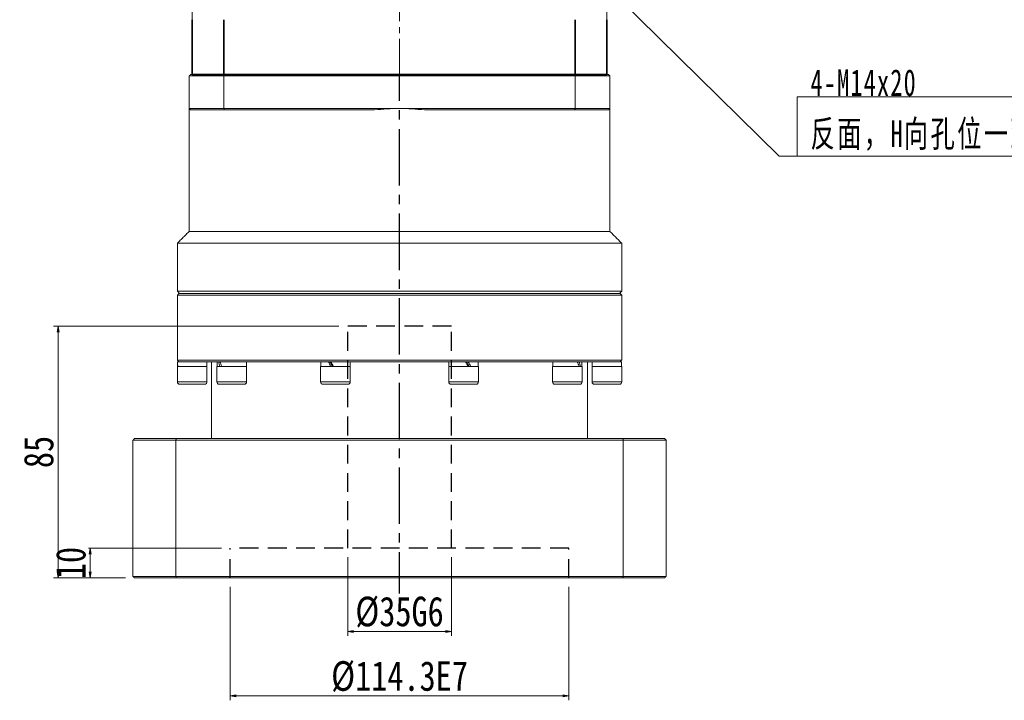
# Model space of a CAD drawing. Header units: millimetres. Extents: x -56 to 1149, y -66 to 764.
# Tile 3 of 5: x 190 to 522, y 283 to 513. Entities that reach past the tile are written whole.
import ezdxf

# ---------------------------------------------------------------- set-up
doc = ezdxf.new("R2010")
doc.units = ezdxf.units.MM
for name, pattern in [('CENTER2', [28.575, 19.05, -3.175, 3.175, -3.175]), ('DASHED2', [9.525, 6.35, -3.175]), ('点画线', [18, 12, -2, 2, -2])]:
    doc.linetypes.add(name, pattern=pattern)
doc.layers.add('3中心线层', color=1, linetype='CENTER2')
doc.layers.add('4虚线层', color=6, linetype='DASHED2')
for name, color, linetype, lineweight in [('中心线层', 1, '点画线', 18), ('尺寸线层', 3, 'Continuous', 18), ('粗实线层', 7, 'Continuous', 35)]:
    doc.layers.add(name, color=color, linetype=linetype, lineweight=lineweight)
doc.styles.add('宋体', font='SimSun.ttf', dxfattribs={"width": 0.8})
doc.styles.add('标准', font='SimSun.ttf', dxfattribs={"width": 0.667})
doc.dimstyles.new('A水平标注$0', dxfattribs={"dimtxt": 3.5, "dimasz": 2, "dimexe": 1.5, "dimexo": 3, "dimgap": 1.1, "dimtad": 1, "dimtoh": 1, "dimdec": 4, "dimdsep": 46, "dimtxsty": '宋体', "dimblk": 'OPEN', "dimcen": 3, "dimclrd": 3, "dimclre": 3, "dimclrt": 6, "dimadec": 0, "dimazin": 0, "dimtm": 1e-09, "dimtfac": 1, "dimtdec": 4, "dimtix": 1, "dimtmove": 0, "dimatfit": 3, "dimldrblk": 'OPEN', "dimfxl": 0, "dimlwd": 13, "dimlwe": 13, "dimarcsym": 0})

# ---------------------------------------------------------------- blocks, each defined once
blk = doc.blocks.new('*X5')
at = {"layer": '尺寸线层', "linetype": 'Continuous'}
blk.add_hatch(color=0, dxfattribs=at).paths.add_polyline_path([(-79.17, 71.97), (-71.97, 66.46), (-73.55, 64.85)], flags=0)
at = {"layer": '尺寸线层', "color": 0, "linetype": 'Continuous'}
blk.add_line((-79.17, 71.97), (-6.11, 0), dxfattribs=at)
at = {"layer": '尺寸线层', "color": 0}
for p, q in [((0, 20.01), (79.78, 20.01)), ((0, 0), (0, 20.01)), ((-6.11, 0), (0, 0)), ((0, 0), (79.78, 0))]:
    blk.add_line(p, q, dxfattribs=at)
at = {"layer": '尺寸线层', "color": 0, "insert": (4.5, 1.8), "char_height": 9, "width": 150.5686, "attachment_point": 7, "line_spacing_factor": 1.15057, "style": '标准'}
blk.add_mtext('\\T1.1;4-M14x20\\P反面，H向孔位一致', dxfattribs=at)
blk = doc.blocks.new('_Open')
at = {"color": 0, "linetype": 'ByBlock', "lineweight": -2}
for p, q in [((-1, 0.17), (0, 0)), ((-1, -0.17), (0, 0)), ((0, 0), (-1, 0))]:
    blk.add_line(p, q, dxfattribs=at)
blk = doc.blocks.new('*D33')
at = {"layer": 'Defpoints', "color": 0, "transparency": 16777216}
for p in [(260.62, 324.6), (374.92, 324.6), (374.92, 284.73)]:
    blk.add_point(p, dxfattribs=at)
at = {"layer": '尺寸线层', "color": 3, "lineweight": 13, "transparency": 16777216}
for p, q in [((260.62, 321.6), (260.62, 283.23)), ((374.92, 321.6), (374.92, 283.23)), ((262.62, 284.73), (372.92, 284.73))]:
    blk.add_line(p, q, dxfattribs=at)
at = {"layer": '尺寸线层', "color": 3, "lineweight": 13, "transparency": 16777216, "xscale": 2, "yscale": 2, "zscale": 2, "rotation": 180}
blk.add_blockref('_Open', (260.62, 284.73), dxfattribs=at)
at = {"layer": '尺寸线层', "color": 3, "lineweight": 13, "transparency": 16777216, "xscale": 2, "yscale": 2, "zscale": 2}
blk.add_blockref('_Open', (374.92, 284.73), dxfattribs=at)
at = {"layer": '尺寸线层', "color": 6, "transparency": 16777216, "insert": (317.77, 291.23), "char_height": 10, "attachment_point": 5, "style": '宋体', "bg_fill": 3, "box_fill_scale": 1.1, "bg_fill_color": 256, "bg_fill_true_color": 13158600, "bg_fill_transparency": 0}
blk.add_mtext('%%C114.3E7', dxfattribs=at)
blk = doc.blocks.new('*D34')
at = {"layer": 'Defpoints', "color": 0, "transparency": 16777216}
for p in [(300.27, 334.6), (335.27, 334.6), (335.27, 306.52)]:
    blk.add_point(p, dxfattribs=at)
at = {"layer": '尺寸线层', "color": 3, "lineweight": 13, "transparency": 16777216}
for p, q in [((300.27, 331.6), (300.27, 305.02)), ((335.27, 331.6), (335.27, 305.02)), ((302.27, 306.52), (333.27, 306.52))]:
    blk.add_line(p, q, dxfattribs=at)
at = {"layer": '尺寸线层', "color": 3, "lineweight": 13, "transparency": 16777216, "xscale": 2, "yscale": 2, "zscale": 2, "rotation": 180}
blk.add_blockref('_Open', (300.27, 306.52), dxfattribs=at)
at = {"layer": '尺寸线层', "color": 3, "lineweight": 13, "transparency": 16777216, "xscale": 2, "yscale": 2, "zscale": 2}
blk.add_blockref('_Open', (335.27, 306.52), dxfattribs=at)
at = {"layer": '尺寸线层', "color": 6, "transparency": 16777216, "insert": (317.77, 313.02), "char_height": 10, "attachment_point": 5, "style": '宋体', "bg_fill": 3, "box_fill_scale": 1.1, "bg_fill_color": 256, "bg_fill_true_color": 13158600, "bg_fill_transparency": 0}
blk.add_mtext('%%C35G6', dxfattribs=at)
blk = doc.blocks.new('*D35')
at = {"layer": 'Defpoints', "color": 0, "transparency": 16777216}
for p in [(260.62, 334.6), (213.35, 324.6), (228.27, 324.6)]:
    blk.add_point(p, dxfattribs=at)
at = {"layer": '尺寸线层', "color": 3, "lineweight": 13, "transparency": 16777216}
for p, q in [((257.62, 334.6), (211.85, 334.6)), ((213.35, 332.6), (213.35, 326.6)), ((225.27, 324.6), (211.85, 324.6))]:
    blk.add_line(p, q, dxfattribs=at)
at = {"layer": '尺寸线层', "color": 3, "lineweight": 13, "transparency": 16777216, "xscale": 2, "yscale": 2, "zscale": 2}
for p, rotation in [((213.35, 334.6), 90), ((213.35, 324.6), 270)]:
    blk.add_blockref('_Open', p, dxfattribs=dict(at, rotation=rotation))
at = {"layer": '尺寸线层', "color": 6, "transparency": 16777216, "insert": (206.85, 329.6), "char_height": 10, "attachment_point": 5, "rotation": 90, "style": '宋体', "bg_fill": 3, "box_fill_scale": 1.1, "bg_fill_color": 256, "bg_fill_true_color": 13158600, "bg_fill_transparency": 0}
blk.add_mtext('10', dxfattribs=at)
blk = doc.blocks.new('*D36')
at = {"layer": 'Defpoints', "color": 0, "transparency": 16777216}
for p in [(300.27, 409.6), (202.49, 324.6), (228.27, 324.6)]:
    blk.add_point(p, dxfattribs=at)
at = {"layer": '尺寸线层', "color": 3, "lineweight": 13, "transparency": 16777216}
for p, q in [((297.27, 409.6), (200.99, 409.6)), ((202.49, 407.6), (202.49, 326.6)), ((225.27, 324.6), (200.99, 324.6))]:
    blk.add_line(p, q, dxfattribs=at)
at = {"layer": '尺寸线层', "color": 3, "lineweight": 13, "transparency": 16777216, "xscale": 2, "yscale": 2, "zscale": 2}
for p, rotation in [((202.49, 409.6), 90), ((202.49, 324.6), 270)]:
    blk.add_blockref('_Open', p, dxfattribs=dict(at, rotation=rotation))
at = {"layer": '尺寸线层', "color": 6, "transparency": 16777216, "insert": (195.99, 367.1), "char_height": 10, "attachment_point": 5, "rotation": 90, "style": '宋体', "bg_fill": 3, "box_fill_scale": 1.1, "bg_fill_color": 256, "bg_fill_true_color": 13158600, "bg_fill_transparency": 0}
blk.add_mtext('85', dxfattribs=at)
blk = doc.blocks.new('*D37')
at = {"layer": 'Defpoints', "color": 0, "transparency": 16777216}
for p in [(387.77, 520.89), (247.77, 503.85), (387.77, 503.85)]:
    blk.add_point(p, dxfattribs=at)
at = {"layer": '尺寸线层', "color": 3, "lineweight": 13, "transparency": 16777216}
for p, q in [((247.77, 506.85), (247.77, 522.39)), ((387.77, 506.85), (387.77, 522.39)), ((249.77, 520.89), (385.77, 520.89))]:
    blk.add_line(p, q, dxfattribs=at)
at = {"layer": '尺寸线层', "color": 3, "lineweight": 13, "transparency": 16777216, "xscale": 2, "yscale": 2, "zscale": 2, "rotation": 180}
blk.add_blockref('_Open', (247.77, 520.89), dxfattribs=at)
at = {"layer": '尺寸线层', "color": 3, "lineweight": 13, "transparency": 16777216, "xscale": 2, "yscale": 2, "zscale": 2}
blk.add_blockref('_Open', (387.77, 520.89), dxfattribs=at)
at = {"layer": '尺寸线层', "color": 6, "transparency": 16777216, "insert": (317.77, 527.39), "char_height": 10, "attachment_point": 5, "style": '宋体', "bg_fill": 3, "box_fill_scale": 1.1, "bg_fill_color": 256, "bg_fill_true_color": 13158600, "bg_fill_transparency": 0}
blk.add_mtext('140', dxfattribs=at)

msp = doc.modelspace()

# ---------------------------------------------------------------- linework, layer by layer
at = {"color": 7, "linetype": 'Continuous', "lineweight": 15}
for p, q in [((258.4805, 494.10288), (246.77004, 494.10288)), ((246.77004, 483.10288), (246.77004, 494.10288)), ((247.27004, 494.60288), (258.66209, 494.60288)), ((258.4805, 494.10288), (258.4805, 483.10288)), ((377.05959, 494.10288), (258.4805, 494.10288)), ((258.66209, 494.60288), (376.878, 494.60288)), ((376.878, 494.60288), (388.27005, 494.60288)), ((388.77005, 494.10288), (377.05959, 494.10288)), ((377.05959, 483.10288), (377.05959, 494.10288)), ((388.77005, 494.10288), (388.77005, 483.10288)), ((246.77004, 483.10288), (258.4805, 483.10288)), ((258.66209, 482.60287), (247.27004, 482.60287)), ((258.4805, 483.10288), (317.77005, 483.10288)), ((309.35874, 482.60287), (258.66209, 482.60287)), ((317.77005, 483.10288), (377.05959, 483.10288)), ((376.878, 482.60287), (326.18135, 482.60287)), ((388.27005, 482.60287), (376.878, 482.60287)), ((377.05959, 483.10288), (388.77005, 483.10288)), ((246.77004, 441.60287), (317.77005, 441.60287)), ((317.77005, 441.60287), (388.77005, 441.60287)), ((242.77004, 437.60288), (317.77005, 437.60288)), ((317.77005, 437.60288), (392.77005, 437.60288)), ((242.77004, 421.40289), (317.77005, 421.40289)), ((392.77005, 420.10288), (242.77004, 420.10288)), ((243.27004, 420.60287), (392.27005, 420.60287)), ((317.77005, 421.40289), (392.77005, 421.40289)), ((242.77004, 398.10287), (317.77005, 398.10287)), ((242.77004, 396.00288), (252.77005, 396.00288)), ((243.27004, 397.60287), (242.83004, 397.60287)), ((242.91718, 397.60287), (243.27004, 397.60287)), ((256.28657, 397.60287), (243.29971, 397.60287)), ((256.13886, 396.00288), (266.13886, 396.00288)), ((256.66983, 397.60287), (256.28657, 397.60287)), ((256.66983, 397.60287), (256.95994, 397.60287)), ((257.14231, 397.60287), (256.95994, 397.60287)), ((258.75799, 397.60287), (257.14231, 397.60287)), ((292.79886, 397.60287), (258.75799, 397.60287)), ((291.13886, 396.00288), (301.13886, 396.00288)), ((293.76069, 397.60287), (292.75803, 397.60287)), ((293.76069, 397.60287), (293.8715, 397.60287)), ((294.61231, 397.60287), (293.8715, 397.60287)), ((296.75687, 397.60287), (294.61231, 397.60287)), ((317.77005, 397.60287), (296.75687, 397.60287)), ((317.77005, 398.10287), (392.77005, 398.10287)), ((338.78322, 397.60287), (317.77005, 397.60287)), ((334.40124, 396.00288), (334.64595, 396.00288)), ((334.64595, 396.00288), (344.40123, 396.00288)), ((340.0223, 397.60287), (338.78322, 397.60287)), ((340.79181, 397.60287), (340.0223, 397.60287)), ((340.92778, 397.60287), (340.79181, 397.60287)), ((342.78207, 397.60287), (340.92778, 397.60287)), ((376.7821, 397.60287), (342.78207, 397.60287)), ((369.40124, 396.00288), (371.46231, 396.00288)), ((371.46231, 396.00288), (379.40123, 396.00288)), ((377.78431, 397.60287), (376.7821, 397.60287)), ((378.04181, 397.60287), (377.78431, 397.60287)), ((378.39778, 397.60287), (378.04181, 397.60287)), ((379.25352, 397.60287), (378.39778, 397.60287)), ((392.24038, 397.60287), (379.25352, 397.60287)), ((382.77004, 396.00288), (387.77005, 396.00288)), ((387.77005, 396.00288), (392.77005, 396.00288)), ((392.62291, 397.60287), (392.27005, 397.60287)), ((392.71005, 397.60287), (392.27005, 397.60287)), ((242.77004, 390.75287), (252.77005, 390.75287)), ((252.02004, 390.00286), (243.52005, 390.00286)), ((256.13886, 390.75287), (266.13886, 390.75287)), ((265.38885, 390.00286), (256.88886, 390.00286)), ((291.13886, 390.75287), (301.13886, 390.75287)), ((300.38886, 390.00286), (291.88886, 390.00286)), ((334.40124, 390.75287), (334.64595, 390.75287)), ((334.64595, 390.75287), (344.40123, 390.75287)), ((335.35925, 390.00286), (335.15123, 390.00286)), ((343.65124, 390.00286), (335.35925, 390.00286)), ((369.40124, 390.75287), (371.46231, 390.75287)), ((371.90315, 390.00286), (370.15124, 390.00286)), ((371.46231, 390.75287), (379.40123, 390.75287)), ((378.65124, 390.00286), (371.90315, 390.00286)), ((382.77004, 390.75287), (387.77005, 390.75287)), ((387.77005, 390.00286), (383.52005, 390.00286)), ((387.77005, 390.75287), (392.77005, 390.75287)), ((392.02004, 390.00286), (387.77005, 390.00286)), ((242.23032, 371.10289), (227.77004, 371.10289)), ((227.77004, 371.10289), (227.77004, 325.10288)), ((228.27004, 371.60288), (242.41256, 371.60288)), ((393.30977, 371.10289), (242.23032, 371.10289)), ((242.23032, 325.10288), (242.23032, 371.10289)), ((242.41256, 371.60288), (393.12753, 371.60288)), ((393.12753, 371.60288), (407.27005, 371.60288)), ((407.77005, 371.10289), (393.30977, 371.10289)), ((393.30977, 371.10289), (393.30977, 325.10288)), ((407.77005, 325.10288), (407.77005, 371.10289)), ((227.77004, 325.10288), (242.23032, 325.10288)), ((242.41256, 324.60289), (228.27004, 324.60289)), ((242.23032, 325.10288), (393.30977, 325.10288)), ((393.12753, 324.60289), (242.41256, 324.60289)), ((407.27005, 324.60289), (393.12753, 324.60289)), ((393.30977, 325.10288), (407.77005, 325.10288))]:
    msp.add_line(p, q, dxfattribs=at)
for centre, radius, start, end in [((317.77005, 412.10288), 71, 90, 96.8037548), ((317.77005, 412.10288), 71, 83.1962452, 90), ((243.52005, 390.75288), 0.75, 180, 270), ((252.02005, 390.75288), 0.75, 270, 0), ((256.88886, 390.75288), 0.75, 180, 270), ((265.38886, 390.75288), 0.75, 270, 0), ((291.88886, 390.75288), 0.75, 180, 270), ((300.38886, 390.75288), 0.75, 270, 0), ((335.15123, 390.75288), 0.75, 180, 270), ((343.65123, 390.75288), 0.75, 270, 0), ((370.15123, 390.75288), 0.75, 180, 270), ((378.65123, 390.75288), 0.75, 270, 0), ((383.52005, 390.75288), 0.75, 180, 270), ((392.02005, 390.75288), 0.75, 270, 0)]:
    msp.add_arc(centre, radius, start, end, dxfattribs=at)
at = {"color": 7, "linetype": 'Continuous', "lineweight": 15, "extrusion": (0, 0, -1)}
for centre, major_axis, ratio, start_param, end_param in [((247.77005, 397.60288), (0, -8.55633), 0.577350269, 1.382692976, 1.570796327), ((247.77005, 396.00288), (0, -8.55633), 0.577350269, 1.570796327, 1.66443111), ((261.13886, 396.00288), (3.53747, -8.43319), 0.408881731, 1.740657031, 1.928760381), ((261.13886, 397.60288), (3.53747, -8.43319), 0.408881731, 1.55255368, 1.740657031), ((296.13886, 396.00288), (4.80121, -8.53127), 0.13629391, 1.647349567, 1.835452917), ((296.13886, 396.00288), (3.24616, -5.76811), 0.13629391, 1.647349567, 1.927577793), ((296.13886, 397.60288), (4.80121, -8.53127), 0.13629391, 1.459246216, 1.647349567), ((339.40123, 396.00288), (4.80121, -8.53127), 0.13629391, 4.60083887, 4.78894222), ((339.40123, 397.60288), (3.24616, -5.76811), 0.13629391, 4.78894222, 5.069170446), ((339.40123, 397.60288), (4.80121, -8.53127), 0.13629391, 4.78894222, 4.977045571), ((374.40123, 396.00288), (3.53747, -8.43319), 0.408881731, 4.694146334, 4.882249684), ((374.40123, 397.60288), (3.53747, -8.43319), 0.408881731, 4.882249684, 5.070353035), ((387.77005, 396.00288), (0, -8.55633), 0.577350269, 4.52428563, 4.71238898), ((387.77005, 397.60288), (0, -8.55633), 0.577350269, 4.71238898, 4.806023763)]:
    msp.add_ellipse(centre, major_axis=major_axis, ratio=ratio, start_param=start_param, end_param=end_param, dxfattribs=at)
at = {"color": 7, "linetype": 'Continuous', "lineweight": 15}
for points in [[(247.27004, 494.60288), (246.77004, 494.10288)], [(258.4805, 494.10288), (258.66209, 494.60288)], [(377.05959, 494.10288), (376.878, 494.60288)], [(388.77005, 494.10288), (388.27005, 494.60288)], [(246.77004, 483.10288), (246.77004, 441.60287)], [(246.77004, 483.10288), (247.27004, 482.60287)], [(258.4805, 483.10288), (258.66209, 482.60287)], [(377.05959, 483.10288), (376.878, 482.60287)], [(388.77005, 483.10288), (388.27005, 482.60287)], [(388.77005, 441.60287), (388.77005, 483.10288)], [(246.77004, 441.60287), (242.77004, 437.60288)], [(392.77005, 437.60288), (388.77005, 441.60287)], [(242.77004, 437.60288), (242.77004, 421.40289)], [(392.77005, 421.40289), (392.77005, 437.60288)], [(242.77004, 421.40289), (243.57005, 420.60287)], [(243.27004, 420.60287), (242.77004, 420.10288)], [(242.77004, 420.10288), (242.77004, 398.10287)], [(391.97004, 420.60287), (392.77005, 421.40289)], [(392.77005, 420.10288), (392.27005, 420.60287)], [(392.77005, 398.10287), (392.77005, 420.10288)], [(242.77004, 398.10287), (243.27004, 397.60287)], [(242.77004, 396.00288), (242.77004, 390.75287)], [(252.71005, 396.00288), (252.71005, 397.60287)], [(252.77005, 390.75287), (252.77005, 396.00288)], [(254.27004, 397.60287), (254.27004, 371.60288)], [(256.13886, 396.00288), (256.13886, 390.75287)], [(256.19886, 397.60287), (256.19886, 396.00288)], [(266.07886, 396.00288), (266.07886, 397.60287)], [(266.13886, 390.75287), (266.13886, 396.00288)], [(291.13886, 396.00288), (291.13886, 390.75287)], [(291.19886, 397.60287), (291.19886, 396.00288)], [(301.07886, 396.00288), (301.07886, 397.60287)], [(301.13886, 390.75287), (301.13886, 396.00288)], [(334.40124, 396.00288), (334.40124, 390.75287)], [(334.46123, 397.60287), (334.46123, 396.00288)], [(344.34124, 396.00288), (344.34124, 397.60287)], [(344.40123, 390.75287), (344.40123, 396.00288)], [(369.40124, 396.00288), (369.40124, 390.75287)], [(369.46123, 397.60287), (369.46123, 396.00288)], [(379.34123, 396.00288), (379.34123, 397.60287)], [(379.40123, 390.75287), (379.40123, 396.00288)], [(381.27005, 371.60288), (381.27005, 397.60287)], [(382.77004, 396.00288), (382.77004, 390.75287)], [(382.83004, 397.60287), (382.83004, 396.00288)], [(392.27005, 397.60287), (392.77005, 398.10287)], [(392.77005, 390.75287), (392.77005, 396.00288)], [(227.77004, 371.10289), (228.27004, 371.60288)], [(242.41256, 371.60288), (242.23032, 371.10289)], [(393.12753, 371.60288), (393.30977, 371.10289)], [(407.27005, 371.60288), (407.77005, 371.10289)], [(227.77004, 325.10288), (228.27004, 324.60289)], [(242.41256, 324.60289), (242.23032, 325.10288)], [(393.12753, 324.60289), (393.30977, 325.10288)], [(407.27005, 324.60289), (407.77005, 325.10288)]]:
    msp.add_open_spline(points, degree=1, dxfattribs=at)
at = {"layer": '3中心线层'}
msp.add_line((317.77005, 314.25726), (317.77005, 494.60288), dxfattribs=at)
at = {"layer": '4虚线层'}
for p, q in [((335.27005, 409.60289), (300.27005, 409.60289)), ((300.27005, 334.60289), (300.27005, 409.60289)), ((335.27005, 334.60289), (335.27005, 409.60289)), ((374.92005, 334.60289), (260.62005, 334.60289)), ((260.62005, 324.60289), (260.62005, 334.60289)), ((374.92005, 324.60289), (374.92005, 334.60289))]:
    msp.add_line(p, q, dxfattribs=at)
at = {"layer": '中心线层'}
msp.add_line((317.77005, 494.60288), (317.77005, 685.15701), dxfattribs=at)
at = {"layer": '粗实线层'}
for p, q in [((247.77005, 494.60288), (247.77005, 513.10288)), ((258.4805, 494.60288), (258.4805, 513.10288)), ((377.05959, 494.60288), (377.05959, 513.10288)), ((387.77005, 494.60288), (387.77005, 513.10288)), ((247.77005, 494.60288), (387.77005, 494.60288))]:
    msp.add_line(p, q, dxfattribs=at)

# ---------------------------------------------------------------- block references
at = {"layer": '尺寸线层'}
msp.add_blockref('*X5', (451.98698, 466.99177), dxfattribs=at)

# ---------------------------------------------------------------- next in the draw order: dimensions: what is measured, and where the dimension line sits
dim = msp.add_linear_dim(base=(387.77005, 520.88939), p1=(247.77005, 503.85288), p2=(387.77005, 503.85288), dimstyle='A水平标注$0', override={"dimtxt": 10, "dimgap": 1.5, "dimblk": 'Open', "dimtfill": 1, "dimtfillclr": 256}, dxfattribs=at)
dim.commit()
dim.dimension.update_dxf_attribs({"geometry": '*D37', "text_midpoint": (317.77005, 527.38939)})
dim = msp.add_linear_dim(base=(374.92005, 284.73331), p1=(260.62005, 324.60289), p2=(374.92005, 324.60289), text='%%C<>E7', dimstyle='A水平标注$0', override={"dimtxt": 10, "dimgap": 1.5, "dimblk": 'Open', "dimtfill": 1, "dimtfillclr": 256}, dxfattribs=at)
dim.commit()
dim.dimension.update_dxf_attribs({"geometry": '*D33', "text_midpoint": (317.77005, 291.23331)})

# ---------------------------------------------------------------- next in the draw order: dimensions: what is measured, and where the dimension line sits
dim = msp.add_linear_dim(base=(213.34949, 324.60289), p1=(260.62005, 334.60289), p2=(228.27004, 324.60289), angle=90, dimstyle='A水平标注$0', override={"dimtxt": 10, "dimgap": 1.5, "dimblk": 'Open', "dimtfill": 1, "dimtfillclr": 256}, dxfattribs=at)
dim.commit()
dim.dimension.update_dxf_attribs({"geometry": '*D35', "text_midpoint": (213.34949, 329.60289), "dimtype": 160})
dim = msp.add_linear_dim(base=(335.27005, 306.51917), p1=(300.27005, 334.60289), p2=(335.27005, 334.60289), text='%%C<>G6', dimstyle='A水平标注$0', override={"dimtxt": 10, "dimgap": 1.5, "dimblk": 'Open', "dimtfill": 1, "dimtfillclr": 256}, dxfattribs=at)
dim.commit()
dim.dimension.update_dxf_attribs({"geometry": '*D34', "text_midpoint": (317.77005, 313.01917)})

# ---------------------------------------------------------------- next in the draw order: dimensions: what is measured, and where the dimension line sits
dim = msp.add_linear_dim(base=(202.48922, 324.60289), p1=(300.27005, 409.60289), p2=(228.27004, 324.60289), angle=90, dimstyle='A水平标注$0', override={"dimtxt": 10, "dimgap": 1.5, "dimblk": 'Open', "dimtfill": 1, "dimtfillclr": 256}, dxfattribs=at)
dim.commit()
dim.dimension.update_dxf_attribs({"geometry": '*D36', "text_midpoint": (195.98922, 367.10289)})

doc.saveas('drawing.dxf')
